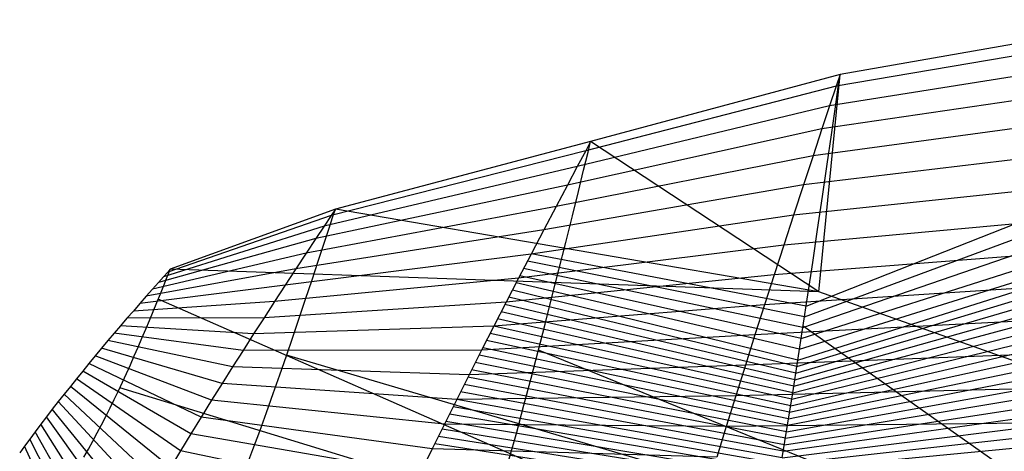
# Model space of a CAD drawing. Extents: x -487 to 487, y 0 to 271.
# Tile 3 of 13: x -482 to -288, y 171 to 256. Entities that reach past the tile are written whole.
import ezdxf

# ---------------------------------------------------------------- set-up
doc = ezdxf.new("R2010")
doc.units = 0

msp = doc.modelspace()

# ---------------------------------------------------------------- linework, layer by layer
at = {"layer": 'default', "color": 5, "linetype": 'CONTINUOUS'}
for p, q in [((-258.944, 255.603, 77.023), (-320.527, 244.836, 121.15)), ((-258.944, 255.603, 77.023), (-320.527, 244.836, 121.15)), ((-259.573, 252.993, 76.186), (-321.288, 242.561, 120.281)), ((-260.642, 248.543, 74.769), (-322.58, 238.683, 118.808)), ((-320.527, 244.836, 121.15), (-369.549, 231.695, 161.384)), ((-320.527, 244.836, 121.15), (-369.549, 231.695, 161.384)), ((-320.527, 244.836, 121.15), (-321.288, 242.561, 120.281)), ((-321.288, 242.561, 120.281), (-370.523, 229.872, 160.771)), ((-261.892, 243.327, 73.115), (-324.091, 234.135, 117.087)), ((-321.288, 242.561, 120.281), (-322.58, 238.683, 118.808)), ((-322.58, 238.683, 118.808), (-372.177, 226.762, 159.732)), ((-322.58, 238.683, 118.808), (-324.091, 234.135, 117.087)), ((-263.326, 237.309, 71.221), (-325.827, 228.887, 115.115)), ((-324.091, 234.135, 117.087), (-374.114, 223.116, 158.518)), ((-324.091, 234.135, 117.087), (-325.827, 228.887, 115.115)), ((-369.549, 231.695, 161.384), (-419.721, 218.376, 210.353)), ((-369.549, 231.695, 161.384), (-419.721, 218.376, 210.353)), ((-369.549, 231.695, 161.384), (-370.523, 229.872, 160.771)), ((-264.891, 230.713, 69.162), (-327.722, 223.134, 112.967)), ((-370.523, 229.872, 160.771), (-420.543, 217.146, 209.908)), ((-325.827, 228.887, 115.115), (-376.339, 218.907, 157.126)), ((-370.523, 229.872, 160.771), (-372.177, 226.762, 159.732)), ((-325.827, 228.887, 115.115), (-327.722, 223.134, 112.967)), ((-372.177, 226.762, 159.732), (-421.94, 215.047, 209.152)), ((-372.177, 226.762, 159.732), (-374.114, 223.116, 158.518)), ((-374.114, 223.116, 158.518), (-423.575, 212.586, 208.268)), ((-327.722, 223.134, 112.967), (-378.768, 214.292, 155.611)), ((-374.114, 223.116, 158.518), (-376.339, 218.907, 157.126)), ((-266.494, 223.925, 67.06), (-329.663, 217.212, 110.772)), ((-327.722, 223.134, 112.967), (-329.663, 217.212, 110.772)), ((-327.183, 199.348, 118.591), (-266.658, 223.224, 66.845)), ((-376.339, 218.907, 157.126), (-425.454, 209.744, 207.255)), ((-376.339, 218.907, 157.126), (-378.768, 214.292, 155.611)), ((-327.508, 197.225, 118.445), (-267.551, 219.402, 65.682)), ((-420.543, 217.146, 209.908), (-452.665, 206.032, 249.589)), ((-419.721, 218.376, 210.353), (-452.166, 206.588, 249.477)), ((-419.721, 218.376, 210.353), (-452.166, 206.588, 249.477)), ((-420.543, 217.146, 209.908), (-421.94, 215.047, 209.152)), ((-419.721, 218.376, 210.353), (-420.543, 217.146, 209.908)), ((-329.663, 217.212, 110.772), (-381.258, 209.54, 154.062)), ((-329.663, 217.212, 110.772), (-331.581, 211.327, 108.611)), ((-268.075, 217.183, 64.995), (-331.581, 211.327, 108.611)), ((-421.94, 215.047, 209.152), (-453.513, 205.083, 249.778)), ((-421.94, 215.047, 209.152), (-423.575, 212.586, 208.268)), ((-327.834, 195.101, 118.3), (-268.444, 215.581, 64.518)), ((-378.768, 214.292, 155.611), (-427.507, 206.628, 206.15)), ((-378.768, 214.292, 155.611), (-381.258, 209.54, 154.062)), ((-423.575, 212.586, 208.268), (-454.506, 203.97, 250.001)), ((-423.575, 212.586, 208.268), (-425.454, 209.744, 207.255)), ((-331.581, 211.327, 108.611), (-383.718, 204.816, 152.537)), ((-331.581, 211.327, 108.611), (-333.474, 205.481, 106.485)), ((-328.16, 192.978, 118.154), (-269.337, 211.76, 63.355)), ((-425.454, 209.744, 207.255), (-455.647, 202.684, 250.258)), ((-381.258, 209.54, 154.062), (-429.612, 203.417, 205.021)), ((-425.454, 209.744, 207.255), (-427.507, 206.628, 206.15)), ((-381.258, 209.54, 154.062), (-383.718, 204.816, 152.537)), ((-269.635, 210.486, 62.967), (-333.474, 205.481, 106.485)), ((-328.486, 190.855, 118.008), (-269.945, 209.142, 62.564)), ((-328.811, 188.731, 117.863), (-270.411, 207.127, 61.961)), ((-427.507, 206.628, 206.15), (-456.894, 201.274, 250.54)), ((-452.665, 206.032, 249.589), (-453.513, 205.083, 249.778)), ((-452.166, 206.588, 249.477), (-452.665, 206.032, 249.589)), ((-427.507, 206.628, 206.15), (-429.612, 203.417, 205.021)), ((-333.474, 205.481, 106.485), (-386.149, 200.121, 151.036)), ((-333.474, 205.481, 106.485), (-335.362, 199.614, 104.372)), ((-429.612, 203.417, 205.021), (-458.171, 199.82, 250.831)), ((-454.506, 203.97, 250.001), (-455.647, 202.684, 250.258)), ((-453.513, 205.083, 249.778), (-454.506, 203.97, 250.001)), ((-383.718, 204.816, 152.537), (-431.693, 200.225, 203.908)), ((-429.612, 203.417, 205.021), (-431.693, 200.225, 203.908)), ((-383.718, 204.816, 152.537), (-386.149, 200.121, 151.036)), ((-271.188, 203.769, 60.955), (-335.362, 199.614, 104.372)), ((-329.013, 187.448, 117.766), (-270.878, 205.112, 61.358)), ((-456.894, 201.274, 250.54), (-458.171, 199.82, 250.831)), ((-455.647, 202.684, 250.258), (-456.894, 201.274, 250.54)), ((-329.215, 186.165, 117.669), (-271.344, 203.092, 60.756)), ((-431.693, 200.225, 203.908), (-459.434, 198.374, 251.12)), ((-458.171, 199.82, 250.831), (-459.434, 198.374, 251.12)), ((-431.693, 200.225, 203.908), (-433.751, 197.05, 202.811)), ((-386.149, 200.121, 151.036), (-433.751, 197.05, 202.811)), ((-386.149, 200.121, 151.036), (-388.574, 195.409, 149.544)), ((-335.362, 199.614, 104.372), (-388.574, 195.409, 149.544)), ((-335.362, 199.614, 104.372), (-337.25, 193.7, 102.267)), ((-329.417, 184.882, 117.573), (-271.809, 201.061, 60.156)), ((-459.434, 198.374, 251.12), (-460.682, 196.935, 251.408)), ((-329.619, 183.599, 117.476), (-272.275, 199.03, 59.557)), ((-461.927, 195.49, 251.697), (-463.174, 194.031, 251.989)), ((-460.682, 196.935, 251.408), (-461.927, 195.49, 251.697)), ((-435.804, 193.863, 201.721), (-461.927, 195.49, 251.697)), ((-433.751, 197.05, 202.811), (-460.682, 196.935, 251.408)), ((-433.751, 197.05, 202.811), (-435.804, 193.863, 201.721)), ((-272.741, 196.999, 58.957), (-337.25, 193.7, 102.267)), ((-329.821, 182.316, 117.379), (-272.741, 196.999, 58.957)), ((-463.174, 194.031, 251.989), (-464.424, 192.555, 252.284)), ((-437.861, 190.646, 200.633), (-463.174, 194.031, 251.989)), ((-435.804, 193.863, 201.721), (-437.861, 190.646, 200.633)), ((-388.574, 195.409, 149.544), (-435.804, 193.863, 201.721)), ((-388.574, 195.409, 149.544), (-391.001, 190.655, 148.058)), ((-337.25, 193.7, 102.267), (-391.001, 190.655, 148.058)), ((-337.25, 193.7, 102.267), (-339.14, 187.726, 100.172)), ((-330.026, 181.036, 117.276), (-273.206, 194.949, 58.362)), ((-464.424, 192.555, 252.284), (-465.673, 191.067, 252.582)), ((-439.924, 187.393, 199.547), (-464.424, 192.555, 252.284)), ((-330.231, 179.756, 117.173), (-273.672, 192.898, 57.766)), ((-465.673, 191.067, 252.582), (-466.917, 189.57, 252.881)), ((-441.985, 184.117, 198.467), (-465.673, 191.067, 252.582)), ((-437.861, 190.646, 200.633), (-439.924, 187.393, 199.547)), ((-391.001, 190.655, 148.058), (-437.861, 190.646, 200.633)), ((-391.001, 190.655, 148.058), (-393.432, 185.851, 146.578)), ((-274.293, 190.165, 56.972), (-339.14, 187.726, 100.172)), ((-330.437, 178.476, 117.07), (-274.138, 190.848, 57.171)), ((-468.154, 188.07, 253.181), (-469.384, 186.567, 253.482)), ((-466.917, 189.57, 252.881), (-468.154, 188.07, 253.181)), ((-446.085, 177.523, 196.335), (-468.154, 188.07, 253.181)), ((-444.04, 180.824, 197.396), (-466.917, 189.57, 252.881)), ((-339.14, 187.726, 100.172), (-393.432, 185.851, 146.578)), ((-339.14, 187.726, 100.172), (-341.027, 181.715, 98.088)), ((-330.642, 177.195, 116.966), (-274.602, 188.79, 56.579)), ((-469.384, 186.567, 253.482), (-470.604, 185.065, 253.782)), ((-448.116, 174.22, 195.286), (-469.384, 186.567, 253.482)), ((-439.924, 187.393, 199.547), (-441.985, 184.117, 198.467)), ((-393.432, 185.851, 146.578), (-439.924, 187.393, 199.547)), ((-393.432, 185.851, 146.578), (-395.861, 181.016, 145.106)), ((-330.847, 175.915, 116.863), (-275.067, 186.728, 55.989)), ((-470.604, 185.065, 253.782), (-471.814, 183.563, 254.082)), ((-450.134, 170.92, 194.247), (-470.604, 185.065, 253.782)), ((-441.985, 184.117, 198.467), (-444.04, 180.824, 197.396)), ((-395.861, 181.016, 145.106), (-441.985, 184.117, 198.467)), ((-331.056, 174.641, 116.752), (-275.531, 184.666, 55.398)), ((-473.013, 182.063, 254.382), (-474.198, 180.566, 254.682)), ((-471.814, 183.563, 254.082), (-473.013, 182.063, 254.382)), ((-454.119, 164.33, 192.211), (-473.013, 182.063, 254.382)), ((-452.136, 167.622, 193.222), (-471.814, 183.563, 254.082)), ((-275.841, 183.291, 55.005), (-341.027, 181.715, 98.088)), ((-331.265, 173.366, 116.642), (-275.994, 182.601, 54.811)), ((-474.198, 180.566, 254.682), (-475.368, 179.073, 254.98)), ((-456.081, 161.046, 191.216), (-474.198, 180.566, 254.682)), ((-444.04, 180.824, 197.396), (-446.085, 177.523, 196.335)), ((-398.279, 176.158, 143.65), (-444.04, 180.824, 197.396)), ((-395.861, 181.016, 145.106), (-398.279, 176.158, 143.65)), ((-341.027, 181.715, 98.088), (-395.861, 181.016, 145.106)), ((-341.027, 181.715, 98.088), (-342.904, 175.68, 96.027)), ((-331.474, 172.092, 116.531), (-276.455, 180.532, 54.229)), ((-475.368, 179.073, 254.98), (-476.518, 177.588, 255.277)), ((-458.018, 157.774, 190.24), (-475.368, 179.073, 254.98)), ((-331.683, 170.818, 116.421), (-276.917, 178.463, 53.647)), ((-477.645, 176.114, 255.572), (-478.744, 174.657, 255.864)), ((-476.518, 177.588, 255.277), (-477.645, 176.114, 255.572)), ((-461.792, 151.295, 188.358), (-477.645, 176.114, 255.572)), ((-459.923, 154.522, 189.286), (-476.518, 177.588, 255.277)), ((-446.085, 177.523, 196.335), (-448.116, 174.22, 195.286)), ((-400.684, 171.291, 142.209), (-446.085, 177.523, 196.335)), ((-398.279, 176.158, 143.65), (-400.684, 171.291, 142.209)), ((-342.904, 175.68, 96.027), (-398.279, 176.158, 143.65)), ((-277.378, 176.393, 53.065), (-342.904, 175.68, 96.027)), ((-331.892, 169.543, 116.31), (-277.378, 176.393, 53.065)), ((-478.744, 174.657, 255.864), (-479.806, 173.227, 256.15)), ((-463.616, 148.109, 187.459), (-478.744, 174.657, 255.864)), ((-448.116, 174.22, 195.286), (-450.134, 170.92, 194.247)), ((-403.071, 166.423, 140.786), (-448.116, 174.22, 195.286)), ((-342.904, 175.68, 96.027), (-344.769, 169.636, 93.988)), ((-332.104, 168.275, 116.192), (-277.835, 174.322, 52.49)), ((-479.806, 173.227, 256.15), (-480.819, 171.833, 256.428)), ((-465.379, 144.984, 186.6), (-479.806, 173.227, 256.15)), ((-332.317, 167.007, 116.074), (-278.293, 172.25, 51.916)), ((-480.819, 171.833, 256.428), (-481.77, 170.489, 256.697)), ((-467.063, 141.943, 185.79), (-480.819, 171.833, 256.428)), ((-450.134, 170.92, 194.247), (-452.136, 167.622, 193.222)), ((-405.442, 161.56, 139.378), (-450.134, 170.92, 194.247)), ((-400.684, 171.291, 142.209), (-403.071, 166.423, 140.786)), ((-344.769, 169.636, 93.988), (-400.684, 171.291, 142.209))]:
    msp.add_line(p, q, dxfattribs=at)
at = {"layer": 'default', "color": 30, "linetype": 'CONTINUOUS'}
for p, q in [((-324.707, 202.126, 258.257), (-320.527, 244.836, 121.15)), ((-324.707, 202.126, 258.257), (-369.549, 231.695, 161.384)), ((-324.707, 202.126, 258.257), (-419.721, 218.376, 210.353)), ((-324.707, 202.126, 258.257), (-452.166, 206.588, 249.477)), ((-259.406, 179.049, 330.39), (-324.707, 202.126, 258.257))]:
    msp.add_line(p, q, dxfattribs=at)
at = {"layer": 'default', "color": 3, "linetype": 'CONTINUOUS'}
for p, q in [((-320.885, 242.318, 121.027), (-320.527, 244.836, 121.15)), ((-321.497, 238.027, 120.812), (-320.885, 242.318, 121.027)), ((-322.219, 232.996, 120.554), (-321.497, 238.027, 120.812)), ((-323.057, 227.204, 120.244), (-322.219, 232.996, 120.554)), ((-370.057, 229.606, 161.289), (-369.549, 231.695, 161.384)), ((-370.927, 226.047, 161.124), (-370.057, 229.606, 161.289)), ((-323.979, 220.873, 119.896), (-323.057, 227.204, 120.244)), ((-371.952, 221.875, 160.926), (-370.927, 226.047, 161.124)), ((-373.139, 217.072, 160.689), (-371.952, 221.875, 160.926)), ((-324.935, 214.365, 119.523), (-323.979, 220.873, 119.896)), ((-421.014, 214.422, 210.053), (-420.198, 216.913, 210.243)), ((-420.198, 216.913, 210.243), (-419.721, 218.376, 210.353)), ((-374.444, 211.824, 160.423), (-373.139, 217.072, 160.689)), ((-421.973, 211.502, 209.827), (-421.014, 214.422, 210.053)), ((-325.893, 207.917, 119.135), (-324.935, 214.365, 119.523)), ((-423.084, 208.141, 209.561), (-421.973, 211.502, 209.827)), ((-375.796, 206.43, 160.14), (-374.444, 211.824, 160.423)), ((-424.304, 204.469, 209.266), (-423.084, 208.141, 209.561)), ((-326.852, 201.522, 118.734), (-325.893, 207.917, 119.135)), ((-452.913, 204.727, 249.85), (-452.441, 205.899, 249.615)), ((-452.441, 205.899, 249.615), (-452.166, 206.588, 249.477)), ((-377.147, 201.086, 159.846), (-375.796, 206.43, 160.14)), ((-454.11, 201.772, 250.441), (-453.467, 203.353, 250.124)), ((-453.467, 203.353, 250.124), (-452.913, 204.727, 249.85)), ((-425.565, 200.697, 208.956), (-424.304, 204.469, 209.266)), ((-454.816, 200.044, 250.786), (-454.11, 201.772, 250.441)), ((-327.823, 195.137, 118.312), (-326.852, 201.522, 118.734)), ((-455.546, 198.27, 251.141), (-454.816, 200.044, 250.786)), ((-426.825, 196.96, 208.641), (-425.565, 200.697, 208.956)), ((-378.498, 195.79, 159.544), (-377.147, 201.086, 159.846)), ((-456.276, 196.514, 251.492), (-455.546, 198.27, 251.141)), ((-457.005, 194.773, 251.84), (-456.276, 196.514, 251.492)), ((-428.082, 193.257, 208.321), (-426.825, 196.96, 208.641)), ((-379.863, 190.502, 159.227), (-378.498, 195.79, 159.544)), ((-457.74, 193.038, 252.187), (-457.005, 194.773, 251.84)), ((-328.811, 188.731, 117.863), (-327.823, 195.137, 118.312)), ((-458.486, 191.298, 252.535), (-457.74, 193.038, 252.187)), ((-429.348, 189.562, 207.991), (-428.082, 193.257, 208.321)), ((-459.245, 189.559, 252.883), (-458.486, 191.298, 252.535)), ((-381.249, 185.199, 158.89), (-379.863, 190.502, 159.227)), ((-460.79, 186.106, 253.574), (-460.012, 187.827, 253.23)), ((-460.012, 187.827, 253.23), (-459.245, 189.559, 252.883)), ((-430.632, 185.859, 207.648), (-429.348, 189.562, 207.991)), ((-329.821, 182.316, 117.379), (-328.811, 188.731, 117.863)), ((-461.576, 184.398, 253.915), (-460.79, 186.106, 253.574)), ((-431.935, 182.153, 207.289), (-430.632, 185.859, 207.648)), ((-462.372, 182.701, 254.255), (-461.576, 184.398, 253.915)), ((-382.66, 179.892, 158.53), (-381.249, 185.199, 158.89)), ((-463.181, 181.013, 254.592), (-462.372, 182.701, 254.255)), ((-433.253, 178.461, 206.916), (-431.935, 182.153, 207.289)), ((-330.847, 175.915, 116.863), (-329.821, 182.316, 117.379)), ((-464.002, 179.335, 254.928), (-463.181, 181.013, 254.592)), ((-464.833, 177.672, 255.261), (-464.002, 179.335, 254.928)), ((-434.585, 174.789, 206.527), (-433.253, 178.461, 206.916)), ((-384.09, 174.599, 158.148), (-382.66, 179.892, 158.53)), ((-465.673, 176.03, 255.589), (-464.833, 177.672, 255.261)), ((-467.373, 172.82, 256.231), (-466.519, 174.413, 255.912)), ((-466.519, 174.413, 255.912), (-465.673, 176.03, 255.589)), ((-435.93, 171.141, 206.122), (-434.585, 174.789, 206.527)), ((-385.541, 169.334, 157.739), (-384.09, 174.599, 158.148)), ((-331.892, 169.543, 116.31), (-330.847, 175.915, 116.863)), ((-468.243, 171.246, 256.546), (-467.373, 172.82, 256.231)), ((-469.132, 169.687, 256.858), (-468.243, 171.246, 256.546)), ((-437.291, 167.515, 205.699), (-435.93, 171.141, 206.122))]:
    msp.add_line(p, q, dxfattribs=at)
at = {"layer": 'default', "color": 1, "linetype": 'CONTINUOUS'}
for p, q in [((-327.183, 199.348, 118.591), (-381.223, 209.608, 154.084)), ((-327.508, 197.225, 118.445), (-381.971, 208.17, 153.62)), ((-328.16, 192.978, 118.154), (-383.469, 205.295, 152.691)), ((-327.834, 195.101, 118.3), (-382.72, 206.733, 153.156)), ((-328.486, 190.855, 118.008), (-384.204, 203.877, 152.237)), ((-328.811, 188.731, 117.863), (-384.934, 202.469, 151.786)), ((-329.215, 186.165, 117.669), (-386.391, 199.65, 150.886)), ((-329.013, 187.448, 117.766), (-385.663, 201.06, 151.336)), ((-329.417, 184.882, 117.573), (-387.119, 198.236, 150.439)), ((-329.619, 183.599, 117.476), (-387.846, 196.822, 149.992)), ((-330.026, 181.036, 117.276), (-389.302, 193.983, 149.098)), ((-329.821, 182.316, 117.379), (-388.574, 195.409, 149.544)), ((-330.231, 179.756, 117.173), (-390.03, 192.557, 148.652)), ((-330.642, 177.195, 116.966), (-391.487, 189.694, 147.762)), ((-330.437, 178.476, 117.07), (-390.758, 191.13, 148.207)), ((-330.847, 175.915, 116.863), (-392.216, 188.253, 147.318)), ((-331.056, 174.641, 116.752), (-392.946, 186.812, 146.874)), ((-331.474, 172.092, 116.531), (-394.404, 183.917, 145.989)), ((-331.265, 173.366, 116.642), (-393.675, 185.368, 146.431)), ((-331.683, 170.818, 116.421), (-395.133, 182.466, 145.548)), ((-331.892, 169.543, 116.31), (-395.861, 181.016, 145.106)), ((-332.317, 167.007, 116.074), (-397.312, 178.101, 144.233)), ((-332.104, 168.275, 116.192), (-396.587, 179.558, 144.669)), ((-332.529, 165.74, 115.956), (-398.037, 176.644, 143.796)), ((-332.742, 164.472, 115.838), (-398.76, 175.185, 143.362)), ((-333.17, 161.942, 115.595), (-400.203, 172.264, 142.497)), ((-332.954, 163.204, 115.72), (-399.481, 173.725, 142.93))]:
    msp.add_line(p, q, dxfattribs=at)
at = {"layer": 'default', "color": 8, "linetype": 'CONTINUOUS'}
for p, q in [((-306.815, 135.869, 416.289), (-454.546, 200.705, 250.654)), ((-240.939, 134.13, 336.403), (-327.788, 195.369, 118.327)), ((-240.939, 134.13, 336.403), (-429.302, 189.696, 208.003)), ((-240.939, 134.13, 336.403), (-379.813, 190.694, 159.238)), ((-306.815, 135.869, 416.289), (-462.095, 183.291, 254.137))]:
    msp.add_line(p, q, dxfattribs=at)

doc.saveas('drawing.dxf')
